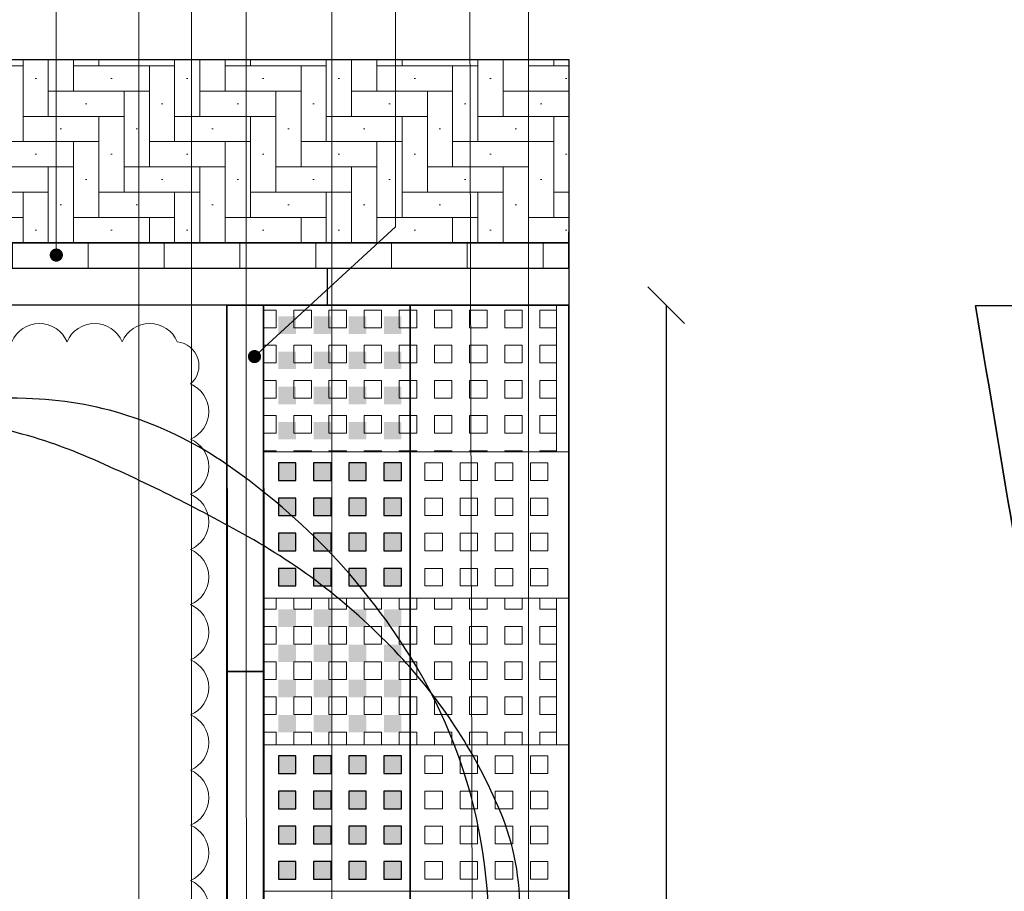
# Model space of a CAD drawing. Header units: metres. Extents: x -890 to 5635, y -951 to 6976.
# Tile 11 of 58: x 63.51 to 66.2, y -19.45 to -17.07. Entities that reach past the tile are written whole.
import ezdxf
from ezdxf import colors
from ezdxf.entities.mleader import LeaderData, LeaderLine
from ezdxf.math import Vec2, Vec3

# ---------------------------------------------------------------- set-up
doc = ezdxf.new("R2010")
doc.units = ezdxf.units.M
for name, color, linetype, lineweight in [('N-WE-GR-BEPLANTING_CULTUUR-G', 93, 'Continuous', 35), ('N-WE-GR-sierplantsoen-G', 10, 'Continuous', 18), ('N-WE-VH-KANTOPSLUITING_OPSLUITBAND_100X200-G', 3, 'Continuous', 25), ('N-WE-VH-KANTOPSLUITING_OPSLUITBAND_100X200-S', 150, 'Continuous', 25), ('N-WE-VH-KANTOPSLUITING_OPSLUITBAND_120X250-S', 3, 'Continuous', 25), ('N-WE-VH-KANTOPSLUITING_VOORKANTBAND_OB_100x200-G', 3, 'Continuous', 25), ('N-WE-VH-VERHARDING_GRASPLAAT-G', 70, 'Continuous', 35), ('N-WE-VH-VERHARDING_STRAATBAKSTEEN-A', 11, 'Continuous', 13), ('N-WE-VH-VERHARDING_TEGEL_GRAS-A', 11, 'Continuous', 13), ('N-WE-VH-VERHARDING_TEGEL_GRAS-A2', 252, 'Continuous', 25), ('N-WE-VH-VERHARDING_TEGEL_GRAS-G', 70, 'Continuous', 15), ('N-WE-VH-VERHARDING_TEGEL_GRAS_VAKMARKERING-G', 70, 'Continuous', 35), ('X-XX-AL-AANPIJLING-T18', 10, 'Continuous', 18)]:
    doc.layers.add(name, color=color, linetype=linetype, lineweight=lineweight)
for name, color, linetype in [('N-WE-GR-BOOM_2e_grootte-S', 3, 'Continuous'), ('TB63_BOOM', 3, 'Continuous'), ('TM00_MAATVOERING', 1, 'Continuous')]:
    doc.layers.add(name, color=color, linetype=linetype)
doc.layers.add('TL00_HULPLAAG', color=211, linetype='Continuous', plot=False)
doc.styles.add('NLCS-ISO', font='NLCS-ISO.ttf')
doc.styles.add('NLCS-ISO-M20-T50', font='NLCS-ISO.ttf', dxfattribs={"height": 0.1})
doc.dimstyles.new('NLCS RODOR-DIM-050', dxfattribs={"dimscale": 0.05, "dimtxt": 2.5, "dimasz": 2, "dimexe": 1.25, "dimexo": 0.625, "dimtad": 1, "dimzin": 1, "dimdsep": 46, "dimtxsty": 'NLCS-ISO', "dimblk": 'OBLIQUE', "dimcen": 0, "dimse1": 1, "dimse2": 1, "dimclrd": 256, "dimclre": 1, "dimclrt": 256, "dimadec": 0, "dimazin": 0, "dimtfac": 1, "dimtmove": 2, "dimatfit": 3, "dimfxl": 1, "dimtfill": 1, "dimtolj": 1, "dimtzin": 0, "dimlwd": -1, "dimlwe": -1, "dimarcsym": 0})

# ---------------------------------------------------------------- blocks, each defined once
blk = doc.blocks.new('SB-BOOM19')
at = {"layer": 'TB63_BOOM', "linetype": 'Continuous'}
for centre, radius, start, end in [((0.09496, -0.00024), 0.47779, 86.58911, 106.36827), ((0.10968, 0.24706), 0.23006, 38.20985, 86.5855), ((0.00828, -0.00415), 0.47203, 51.53933, 95.77345), ((0.0203, -0.12293), 0.59141, 95.77431, 119.94779), ((0.12128, -0.08981), 0.57115, 106.36887, 124.44775), ((-0.10801, 0.09976), 0.33441, 119.94747, 152.28452), ((0.69305, -0.92347), 1.58205, 124.44579, 130.30315), ((-0.0365, -0.06334), 0.45419, 130.30051, 141.24542), ((0.25552, -0.09121), 0.74504, 152.28514, 172.40039)]:
    blk.add_arc(centre, radius, start, end, dxfattribs=at)
blk = doc.blocks.new('BOOM RODOR')
at = {"layer": 'TB63_BOOM', "xscale": 3, "yscale": 3}
blk.add_blockref('SB-BOOM19', (0, 0), dxfattribs=at)
blk = doc.blocks.new('SVH-OPSLUITBAND_100X200_L1000_HD-MM')
for p, q in [((0, 100), (1000, 100)), ((0, 0), (0, 100)), ((1000, 0), (1000, 100)), ((0, 0), (1000, 0))]:
    blk.add_line(p, q)
blk = doc.blocks.new('TTE tegel')
at = {"layer": 'N-WE-VH-VERHARDING_TEGEL_GRAS-A'}
h = blk.add_hatch(dxfattribs=at)
h.set_pattern_fill('AVH-GRASTEGEL', color=256, scale=0.12, pattern_type=2)
h.set_pattern_definition([(0, (61.35034, 14.72604), (0, 0.048), [0.048, -0.048]), (90, (61.35034, 14.72604), (-0.048, 3e-18), [0.048, -0.048])])
h.paths.add_polyline_path([(61.3199, 14.6856), (61.3199, 15.4856), (61.7199, 15.4856), (61.7199, 14.6856)])
at = {"layer": 'N-WE-VH-VERHARDING_TEGEL_GRAS-G', "flags": 128}
blk.add_lwpolyline([(61.3199, 14.6856), (61.3199, 15.4856), (61.7199, 15.4856), (61.7199, 14.6856)], close=True, dxfattribs=at)
blk = doc.blocks.new('TTE-tegel-half')
at = {"layer": 'N-WE-VH-VERHARDING_TEGEL_GRAS-A2', "color": 11, "linetype": 'Continuous'}
for points in [[(0.0404, -0.0304), (0.0404, -0.0784), (0.0884, -0.0784), (0.0884, -0.0304)], [(0.1364, -0.0304), (0.1364, -0.0784), (0.1844, -0.0784), (0.1844, -0.0304)], [(0.2324, -0.0304), (0.2324, -0.0784), (0.2804, -0.0784), (0.2804, -0.0304)], [(0.3284, -0.0304), (0.3284, -0.0784), (0.3764, -0.0784), (0.3764, -0.0304)], [(0.0404, -0.1264), (0.0404, -0.1744), (0.0884, -0.1744), (0.0884, -0.1264)], [(0.1364, -0.1264), (0.1364, -0.1744), (0.1844, -0.1744), (0.1844, -0.1264)], [(0.2324, -0.1264), (0.2324, -0.1744), (0.2804, -0.1744), (0.2804, -0.1264)], [(0.3284, -0.1264), (0.3284, -0.1744), (0.3764, -0.1744), (0.3764, -0.1264)], [(0.0404, -0.2224), (0.0404, -0.2704), (0.0884, -0.2704), (0.0884, -0.2224)], [(0.1364, -0.2224), (0.1364, -0.2704), (0.1844, -0.2704), (0.1844, -0.2224)], [(0.2324, -0.2224), (0.2324, -0.2704), (0.2804, -0.2704), (0.2804, -0.2224)], [(0.3284, -0.2224), (0.3284, -0.2704), (0.3764, -0.2704), (0.3764, -0.2224)], [(0.0404, -0.3184), (0.0404, -0.3664), (0.0884, -0.3664), (0.0884, -0.3184)], [(0.1364, -0.3184), (0.1364, -0.3664), (0.1844, -0.3664), (0.1844, -0.3184)], [(0.2324, -0.3184), (0.2324, -0.3664), (0.2804, -0.3664), (0.2804, -0.3184)], [(0.3284, -0.3184), (0.3284, -0.3664), (0.3764, -0.3664), (0.3764, -0.3184)]]:
    blk.add_lwpolyline(points, close=True, dxfattribs=at)
at = {"layer": 'N-WE-VH-VERHARDING_TEGEL_GRAS-G', "flags": 128}
blk.add_lwpolyline([(0, 0), (0.4, 0), (0.4, -0.4), (0, -0.4)], close=True, dxfattribs=at)
blk = doc.blocks.new('_Dot')
at = {"color": 0, "linetype": 'ByBlock', "lineweight": -2}
blk.add_line((-0.5, 0), (-1, 0), dxfattribs=at)
at = {"color": 0, "linetype": 'ByBlock', "const_width": 0.5}
blk.add_lwpolyline([(-0.25, 0, 1), (0.25, 0, 1)], format="xyb", close=True, dxfattribs=at)
blk = doc.blocks.new('_Oblique')
at = {"color": 0, "linetype": 'ByBlock', "lineweight": -2}
blk.add_line((-0.5, -0.5), (0.5, 0.5), dxfattribs=at)
blk = doc.blocks.new('*D160')
at = {"layer": 'Defpoints', "color": 0, "transparency": 16777216}
for p in [(64.1797, -18.249), (64.5797, -18.249), (64.1797, -23.2226)]:
    blk.add_point(p, dxfattribs=at)
at = {"layer": 'TM00_MAATVOERING', "transparency": 16777216}
blk.add_line((64.5797, -23.2226), (64.1797, -23.2226), dxfattribs=at)
at = {"layer": 'TM00_MAATVOERING', "transparency": 16777216, "insert": (64.3565, -23.3458), "char_height": 0.125, "attachment_point": 5, "style": 'NLCS-ISO', "bg_fill": 3, "box_fill_scale": 1.1, "bg_fill_color": 256, "bg_fill_true_color": 13158600, "bg_fill_transparency": 0}
blk.add_mtext('\\A1;0.40', dxfattribs=at)
at = {"layer": 'TM00_MAATVOERING', "transparency": 16777216, "xscale": 0.1, "yscale": 0.1, "zscale": 0.1, "rotation": 180}
blk.add_blockref('_Oblique', (64.1797, -23.2226), dxfattribs=at)
at = {"layer": 'TM00_MAATVOERING', "transparency": 16777216, "xscale": 0.1, "yscale": 0.1, "zscale": 0.1}
blk.add_blockref('_Oblique', (64.5797, -23.2226), dxfattribs=at)
blk = doc.blocks.new('*D161')
at = {"layer": 'Defpoints', "color": 0, "transparency": 16777216}
for p in [(65.0128, -17.8484), (65.0129, -22.6592), (65.2788, -22.6592)]:
    blk.add_point(p, dxfattribs=at)
at = {"layer": 'TM00_MAATVOERING', "transparency": 16777216}
blk.add_line((65.2787, -17.8484), (65.2788, -22.6592), dxfattribs=at)
at = {"layer": 'TM00_MAATVOERING', "transparency": 16777216, "xscale": 0.1, "yscale": 0.1, "zscale": 0.1}
for p, rotation in [((65.2787, -17.8484), 90.00139617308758), ((65.2788, -22.6592), 270.0013961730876)]:
    blk.add_blockref('_Oblique', p, dxfattribs=dict(at, rotation=rotation))
at = {"layer": 'TM00_MAATVOERING', "transparency": 16777216, "insert": (65.3725, -20.2538), "char_height": 0.125, "attachment_point": 5, "rotation": 270.0014, "style": 'NLCS-ISO', "bg_fill": 3, "box_fill_scale": 1.1, "bg_fill_color": 256, "bg_fill_true_color": 13158600, "bg_fill_transparency": 0}
blk.add_mtext('\\A1;4.81', dxfattribs=at)

msp = doc.modelspace()

# ---------------------------------------------------------------- hatches: boundary and pattern name
at = {"layer": 'N-WE-VH-VERHARDING_STRAATBAKSTEEN-A'}
h = msp.add_hatch(dxfattribs=at)
h.set_pattern_fill('AVH-SBS_DIKFORMAAT_ELLEBOOG', color=256, pattern_type=2)
h.set_pattern_definition([(0, (61.93576, -17.678385), (0.069, 0.069), [0.276, -0.138]), (270, (61.93576, -17.471385), (0.069, 0.069), [0.276, -0.138]), (0, (62.10826, -17.643885), (0.069, 0.069), [0, -0.414]), (0, (61.97026, -17.574885), (0.069, 0.069), [0, -0.414])])
h.paths.add_polyline_path([(65.0128, -17.6784), (61.9358, -17.6784), (61.9358, -17.1785), (65.0128, -17.1785)])
h = msp.add_hatch(dxfattribs=at)
h.set_pattern_fill('DF-HALFSTEENS', color=256, angle=90)
h.set_pattern_definition([(90, (62.2519, -17.74834), (-0.1035, 0.207), [0.069, -0.069]), (180, (62.2519, -17.748345), (-8e-18, -0.069), [])])
h.paths.add_polyline_path([(62.2823, -17.7483), (62.2708, -17.6783), (65.0128, -17.6784), (65.0128, -17.7484)])

# ---------------------------------------------------------------- linework, layer by layer
msp.add_circle((74.4072, 12.7269), 964.0442)
at = {"layer": 'N-WE-GR-BEPLANTING_CULTUUR-G'}
msp.add_lwpolyline([(67.7326, -22.6592), (67.7326, -17.849), (66.1237, -17.8505, 0.000786), (66.3614, -19.2661, 0.001713), (66.9289, -22.6592), (67.7326, -22.6592)], format="xyb", close=True, dxfattribs=at)
at = {"layer": 'N-WE-GR-sierplantsoen-G'}
msp.add_lwpolyline([(63.9797, -19.57, 0.666667), (63.9797, -19.4194, 0.666667), (63.9797, -19.2688, 0.666667), (63.9797, -19.1182, 0.666667), (63.9797, -18.9676, 0.666667), (63.9797, -18.817, 0.666667), (63.9797, -18.6664, 0.666667), (63.9797, -18.5158, 0.666667), (63.9797, -18.3652, 0.666667), (63.9797, -18.2146, 0.666667), (63.9797, -18.064, 0.666667), (63.9441, -17.949, 0.666667), (63.7935, -17.949, 0.666667), (63.6429, -17.949, 0.666667), (63.4923, -17.949, 0.666667)], format="xyb", dxfattribs=at)
at = {"layer": 'N-WE-VH-KANTOPSLUITING_OPSLUITBAND_100X200-G', "flags": 128}
msp.add_lwpolyline([(65.0128, -17.849), (62.4706, -17.849, 0.000786), (62.7085, -19.2661, 0.001928), (63.3486, -23.0834, 0.001928)], format="xyb", dxfattribs=at)
at = {"layer": 'N-WE-VH-KANTOPSLUITING_OPSLUITBAND_100X200-G', "ltscale": 0.2, "flags": 128}
msp.add_lwpolyline([(64.1797, -22.6592), (64.1797, -17.849)], dxfattribs=at)
at = {"layer": 'N-WE-VH-KANTOPSLUITING_OPSLUITBAND_120X250-S', "flags": 128}
for points in [[(64.0797, -22.6592), (64.0797, -17.849), (62.4706, -17.849), (63.276, -22.6592), (64.0797, -22.6592)], [(65.0128, -17.8484), (64.1797, -17.849), (64.1807, -22.6592), (65.0128, -22.6592), (65.0128, -17.8484)]]:
    msp.add_lwpolyline(points, dxfattribs=at)
at = {"layer": 'N-WE-VH-KANTOPSLUITING_VOORKANTBAND_OB_100x200-G', "flags": 128}
msp.add_lwpolyline([(65.0128, -17.749), (62.3533, -17.749, 0.000845), (62.6098, -19.2822, 0.001919), (63.2471, -23.0834, 0.001919)], format="xyb", dxfattribs=at)
msp.add_lwpolyline([(64.0797, -22.6592), (64.0797, -17.849)], dxfattribs=at)
at = {"layer": 'N-WE-VH-VERHARDING_GRASPLAAT-G'}
msp.add_lwpolyline([(65.0128, -17.849), (64.5797, -17.849), (64.5797, -22.6592), (65.0128, -22.6592)], dxfattribs=at)
at = {"layer": 'N-WE-VH-VERHARDING_TEGEL_GRAS-A', "linetype": 'Continuous'}
for p, q in [((64.6681, -18.2794), (64.6681, -18.3274)), ((64.7161, -18.2794), (64.7161, -18.3274)), ((64.7161, -18.2794), (64.7641, -18.2794)), ((64.7641, -18.2794), (64.7641, -18.3274)), ((64.8121, -18.2794), (64.8121, -18.3274)), ((64.8121, -18.2794), (64.8601, -18.2794)), ((64.8601, -18.2794), (64.8601, -18.3274)), ((64.9081, -18.2794), (64.9081, -18.3274)), ((64.9081, -18.2794), (64.9561, -18.2794)), ((64.9561, -18.2794), (64.9561, -18.3274)), ((64.7161, -18.3274), (64.7641, -18.3274)), ((64.8121, -18.3274), (64.8601, -18.3274)), ((64.9081, -18.3274), (64.9561, -18.3274)), ((64.6681, -18.3754), (64.6681, -18.4234)), ((64.7161, -18.3754), (64.7161, -18.4234)), ((64.7161, -18.3754), (64.7641, -18.3754)), ((64.7641, -18.3754), (64.7641, -18.4234)), ((64.8121, -18.3754), (64.8121, -18.4234)), ((64.8121, -18.3754), (64.8601, -18.3754)), ((64.8601, -18.3754), (64.8601, -18.4234)), ((64.9081, -18.3754), (64.9081, -18.4234)), ((64.9081, -18.3754), (64.9561, -18.3754)), ((64.9561, -18.3754), (64.9561, -18.4234)), ((64.7161, -18.4234), (64.7641, -18.4234)), ((64.8121, -18.4234), (64.8601, -18.4234)), ((64.9081, -18.4234), (64.9561, -18.4234)), ((64.6681, -18.4714), (64.6681, -18.5194)), ((64.7161, -18.4714), (64.7161, -18.5194)), ((64.7161, -18.4714), (64.7641, -18.4714)), ((64.7641, -18.4714), (64.7641, -18.5194)), ((64.8121, -18.4714), (64.8121, -18.5194)), ((64.8121, -18.4714), (64.8601, -18.4714)), ((64.8601, -18.4714), (64.8601, -18.5194)), ((64.9081, -18.4714), (64.9081, -18.5194)), ((64.9081, -18.4714), (64.9561, -18.4714)), ((64.9561, -18.4714), (64.9561, -18.5194)), ((64.7161, -18.5194), (64.7641, -18.5194)), ((64.8121, -18.5194), (64.8601, -18.5194)), ((64.9081, -18.5194), (64.9561, -18.5194)), ((64.6681, -18.5674), (64.6681, -18.6154)), ((64.7161, -18.5674), (64.7161, -18.6154)), ((64.7161, -18.5674), (64.7641, -18.5674)), ((64.7641, -18.5674), (64.7641, -18.6154)), ((64.8121, -18.5674), (64.8121, -18.6154)), ((64.8121, -18.5674), (64.8601, -18.5674)), ((64.8601, -18.5674), (64.8601, -18.6154)), ((64.9081, -18.5674), (64.9081, -18.6154)), ((64.9081, -18.5674), (64.9561, -18.5674)), ((64.9561, -18.5674), (64.9561, -18.6154)), ((64.7161, -18.6154), (64.7641, -18.6154)), ((64.8121, -18.6154), (64.8601, -18.6154)), ((64.9081, -18.6154), (64.9561, -18.6154)), ((64.6681, -19.0794), (64.6681, -19.1274)), ((64.7161, -19.0794), (64.7161, -19.1274)), ((64.7161, -19.0794), (64.7641, -19.0794)), ((64.7641, -19.0794), (64.7641, -19.1274)), ((64.8121, -19.0794), (64.8121, -19.1274)), ((64.8121, -19.0794), (64.8601, -19.0794)), ((64.8601, -19.0794), (64.8601, -19.1274)), ((64.9081, -19.0794), (64.9081, -19.1274)), ((64.9081, -19.0794), (64.9561, -19.0794)), ((64.9561, -19.0794), (64.9561, -19.1274)), ((64.7161, -19.1274), (64.7641, -19.1274)), ((64.8121, -19.1274), (64.8601, -19.1274)), ((64.9081, -19.1274), (64.9561, -19.1274)), ((64.6681, -19.1754), (64.6681, -19.2234)), ((64.7161, -19.1754), (64.7161, -19.2234)), ((64.7161, -19.1754), (64.7641, -19.1754)), ((64.7641, -19.1754), (64.7641, -19.2234)), ((64.8121, -19.1754), (64.8121, -19.2234)), ((64.8121, -19.1754), (64.8601, -19.1754)), ((64.8601, -19.1754), (64.8601, -19.2234)), ((64.9081, -19.1754), (64.9081, -19.2234)), ((64.9081, -19.1754), (64.9561, -19.1754)), ((64.9561, -19.1754), (64.9561, -19.2234)), ((64.7161, -19.2234), (64.7641, -19.2234)), ((64.8121, -19.2234), (64.8601, -19.2234)), ((64.9081, -19.2234), (64.9561, -19.2234)), ((64.6681, -19.2714), (64.6681, -19.3194)), ((64.7161, -19.2714), (64.7161, -19.3194)), ((64.7161, -19.2714), (64.7641, -19.2714)), ((64.7641, -19.2714), (64.7641, -19.3194)), ((64.8121, -19.2714), (64.8121, -19.3194)), ((64.8121, -19.2714), (64.8601, -19.2714)), ((64.8601, -19.2714), (64.8601, -19.3194)), ((64.9081, -19.2714), (64.9081, -19.3194)), ((64.9081, -19.2714), (64.9561, -19.2714)), ((64.9561, -19.2714), (64.9561, -19.3194)), ((64.7161, -19.3194), (64.7641, -19.3194)), ((64.8121, -19.3194), (64.8601, -19.3194)), ((64.9081, -19.3194), (64.9561, -19.3194)), ((64.6681, -19.3674), (64.6681, -19.4154)), ((64.7161, -19.3674), (64.7161, -19.4154)), ((64.7161, -19.3674), (64.7641, -19.3674)), ((64.7641, -19.3674), (64.7641, -19.4154)), ((64.8121, -19.3674), (64.8121, -19.4154)), ((64.8121, -19.3674), (64.8601, -19.3674)), ((64.8601, -19.3674), (64.8601, -19.4154)), ((64.9081, -19.3674), (64.9081, -19.4154)), ((64.9081, -19.3674), (64.9561, -19.3674)), ((64.9561, -19.3674), (64.9561, -19.4154)), ((64.7161, -19.4154), (64.7641, -19.4154)), ((64.8121, -19.4154), (64.8601, -19.4154)), ((64.9081, -19.4154), (64.9561, -19.4154))]:
    msp.add_line(p, q, dxfattribs=at)
at = {"layer": 'N-WE-VH-VERHARDING_TEGEL_GRAS-A', "color": 251}
for points in [[(64.2201, -17.8794), (64.2681, -17.8794), (64.2201, -17.9274), (64.2681, -17.9274)], [(64.3161, -17.8794), (64.3641, -17.8794), (64.3161, -17.9274), (64.3641, -17.9274)], [(64.4121, -17.8794), (64.4601, -17.8794), (64.4121, -17.9274), (64.4601, -17.9274)], [(64.5081, -17.8794), (64.5561, -17.8794), (64.5081, -17.9274), (64.5561, -17.9274)], [(64.2201, -17.9754), (64.2681, -17.9754), (64.2201, -18.0234), (64.2681, -18.0234)], [(64.3161, -17.9754), (64.3641, -17.9754), (64.3161, -18.0234), (64.3641, -18.0234)], [(64.4121, -17.9754), (64.4601, -17.9754), (64.4121, -18.0234), (64.4601, -18.0234)], [(64.5081, -17.9754), (64.5561, -17.9754), (64.5081, -18.0234), (64.5561, -18.0234)], [(64.2201, -18.0714), (64.2681, -18.0714), (64.2201, -18.1194), (64.2681, -18.1194)], [(64.3161, -18.0714), (64.3641, -18.0714), (64.3161, -18.1194), (64.3641, -18.1194)], [(64.4121, -18.0714), (64.4601, -18.0714), (64.4121, -18.1194), (64.4601, -18.1194)], [(64.5081, -18.0714), (64.5561, -18.0714), (64.5081, -18.1194), (64.5561, -18.1194)], [(64.2201, -18.1674), (64.2681, -18.1674), (64.2201, -18.2154), (64.2681, -18.2154)], [(64.3161, -18.1674), (64.3641, -18.1674), (64.3161, -18.2154), (64.3641, -18.2154)], [(64.4121, -18.1674), (64.4601, -18.1674), (64.4121, -18.2154), (64.4601, -18.2154)], [(64.5081, -18.1674), (64.5561, -18.1674), (64.5081, -18.2154), (64.5561, -18.2154)]]:
    msp.add_solid(points, dxfattribs=at)
at = {"layer": 'N-WE-VH-VERHARDING_TEGEL_GRAS-G'}
for p, q in [((64.9797, -18.249), (64.9797, -17.849)), ((65.0128, -18.249), (64.9797, -18.249)), ((64.9797, -19.049), (64.9797, -18.649)), ((65.0128, -18.649), (64.9797, -18.649)), ((65.0128, -19.049), (64.9797, -19.049)), ((65.0128, -19.449), (64.9797, -19.449))]:
    msp.add_line(p, q, dxfattribs=at)
at = {"layer": 'N-WE-VH-VERHARDING_TEGEL_GRAS_VAKMARKERING-G', "flags": 128}
msp.add_lwpolyline([(64.5797, -17.849), (64.1797, -17.849), (64.1797, -22.6592), (64.5797, -22.6592)], close=True, dxfattribs=at)
at = {"layer": 'TL00_HULPLAAG', "flags": 128}
for points in [[(65.0128, -17.6784), (61.9358, -17.6784), (61.9358, -17.1785), (65.0128, -17.1785), (65.0128, -17.6784)], [(65.0128, -17.6484), (65.0128, -17.7484), (65.0128, -17.6484)], [(62.2823, -17.7483), (62.2708, -17.6783), (65.0128, -17.6784), (65.0128, -17.7484), (62.2823, -17.7483)]]:
    msp.add_lwpolyline(points, dxfattribs=at)

# ---------------------------------------------------------------- block references
for p in [(64.1797, -18.249), (64.1797, -19.049)]:
    msp.add_blockref('TTE-tegel-half', p)
at = {"layer": 'N-WE-GR-BOOM_2e_grootte-S', "rotation": 296.1917519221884}
msp.add_blockref('BOOM RODOR', (63.379, -19.5292), dxfattribs=at)
at = {"layer": 'N-WE-VH-KANTOPSLUITING_OPSLUITBAND_100X200-S', "xscale": 0.001, "yscale": 0.001, "zscale": 0.001}
for p, rotation in [((64.3533, -17.7485), 180.0124513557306), ((64.0797, -17.849), 270.0124513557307), ((64.0799, -18.849), 270.0124513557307)]:
    msp.add_blockref('SVH-OPSLUITBAND_100X200_L1000_HD-MM', p, dxfattribs=dict(at, rotation=rotation))
at = {"layer": 'N-WE-VH-VERHARDING_TEGEL_GRAS-A', "rotation": 270}
for p in [(49.4941, 43.4709), (49.4941, 42.6709)]:
    msp.add_blockref('TTE tegel', p, dxfattribs=at)

# ---------------------------------------------------------------- leaders
at = {"layer": 'X-XX-AL-AANPIJLING-T18'}
ml = msp.add_multileader_mtext('Standard', dxfattribs=at)
ml.set_content('TTE tegel 800x400x60 mm, halfsteensverband, gevuld met gras, zie plantsoenlijst', color=2, style='NLCS-ISO-M20-T50')
ml.set_leader_properties(color=256, linetype='ByLayer', lineweight=-1)
ml.set_arrow_properties(name='DOT')
ml.build(insert=Vec2(0, 0))
ml.multileader.update_dxf_attribs({"text_left_attachment_type": 3, "text_right_attachment_type": 5, "dogleg_length": 0.036, "arrow_head_size": 0.036})
ctx = ml.context
ctx.base_point, ctx.char_height, ctx.arrow_head_size, ctx.landing_gap_size, ctx.plane_origin, ctx.plane_x_axis, ctx.plane_y_axis = Vec3(64.7415, -16.2125), 0.09, 0.036, 0.045, Vec3(64.7415, -18.4388), Vec3(0, 1), Vec3(-1, 0)
ctx.left_attachment, ctx.right_attachment = 3, 5
notes = []
notes.append((ctx, [(0, (1, 1, 0), (64.7415, -16.2485), (0, 1), 0.036, [(0, [(64.7511, -20.4597)], 0, [])])]))
ctx.mtext.insert, ctx.mtext.text_direction, ctx.mtext.rotation, ctx.mtext.flow_direction = Vec3(64.683, -16.1675), Vec3(0, 1), 1.570796, 5
ml = msp.add_multileader_mtext('Standard', dxfattribs=at)
ml.set_content('TTE tegel, gevuld met 4 rijen TTE betonklinkers 74x74x48 mm, kleur: grijs', color=2, style='NLCS-ISO-M20-T50')
ml.set_leader_properties(color=256, linetype='ByLayer', lineweight=-1)
ml.set_arrow_properties(name='DOT')
ml.build(insert=Vec2(0, 0))
ml.multileader.update_dxf_attribs({"text_left_attachment_type": 3, "text_right_attachment_type": 5, "dogleg_length": 0.036, "arrow_head_size": 0.036})
ctx = ml.context
ctx.base_point, ctx.char_height, ctx.arrow_head_size, ctx.landing_gap_size, ctx.plane_origin, ctx.plane_x_axis, ctx.plane_y_axis = Vec3(64.3656, -16.2125), 0.09, 0.036, 0.045, Vec3(64.3656, -18.4388), Vec3(0, 1), Vec3(-1, 0)
ctx.left_attachment, ctx.right_attachment = 3, 5
notes.append((ctx, [(0, (1, 1, 0), (64.3656, -16.2485), (0, 1), 0.036, [(0, [(64.3656, -20.5735)], 0, [])])]))
ctx.mtext.insert, ctx.mtext.text_direction, ctx.mtext.rotation, ctx.mtext.flow_direction = Vec3(64.3071, -16.1675), Vec3(0, 1), 1.570796, 5
ml = msp.add_multileader_mtext('Standard', dxfattribs=at)
ml.set_content('enkele strek, straatbakstenen, dikformaat, type: Aurora', color=2, style='NLCS-ISO-M20-T50')
ml.set_leader_properties(color=256, linetype='ByLayer', lineweight=-1)
ml.set_arrow_properties(name='DOT')
ml.build(insert=Vec2(0, 0))
ml.multileader.update_dxf_attribs({"text_left_attachment_type": 3, "text_right_attachment_type": 5, "dogleg_length": 0.036, "arrow_head_size": 0.036})
ctx = ml.context
ctx.base_point, ctx.char_height, ctx.arrow_head_size, ctx.landing_gap_size, ctx.plane_origin, ctx.plane_x_axis, ctx.plane_y_axis = Vec3(63.6137, -16.2302), 0.09, 0.036, 0.045, Vec3(63.6137, -17.7532), Vec3(0, 1), Vec3(-1, 0)
ctx.left_attachment, ctx.right_attachment = 3, 5
notes.append((ctx, [(0, (1, 1, 0), (63.6137, -16.2662), (0, 1), 0.036, [(0, [(63.6137, -17.712)], 0, [])])]))
ctx.mtext.insert, ctx.mtext.text_direction, ctx.mtext.rotation, ctx.mtext.flow_direction = Vec3(63.5552, -16.1852), Vec3(0, 1), 1.570796, 5
ml = msp.add_multileader_mtext('Standard', dxfattribs=at)
ml.set_content('opsluitband 100x200 mm, kleur: grijs', color=2, style='NLCS-ISO-M20-T50')
ml.set_leader_properties(color=256, linetype='ByLayer', lineweight=-1)
ml.set_arrow_properties(name='DOT')
ml.build(insert=Vec2(0, 0))
ml.multileader.update_dxf_attribs({"text_left_attachment_type": 3, "text_right_attachment_type": 5, "dogleg_length": 0.036, "arrow_head_size": 0.036})
ctx = ml.context
ctx.base_point, ctx.char_height, ctx.arrow_head_size, ctx.landing_gap_size, ctx.plane_origin, ctx.plane_x_axis, ctx.plane_y_axis = Vec3(63.1269, -16.2189), 0.09, 0.036, 0.045, Vec3(63.3198, -19.0397), Vec3(0, 1), Vec3(-1, 0)
ctx.left_attachment, ctx.right_attachment = 3, 5
notes.append((ctx, [(0, (1, 1, 0), (63.1269, -16.9756), (0, 1), 0.7567, [(0, [(63.0684, -17.7916)], 0, [])])]))
ctx.mtext.insert, ctx.mtext.text_direction, ctx.mtext.rotation, ctx.mtext.flow_direction = Vec3(63.0684, -16.1739), Vec3(0, 1), 1.570796, 5
ml = msp.add_multileader_mtext('Standard', dxfattribs=at)
ml.set_content('zaagstukken', color=2, style='NLCS-ISO-M20-T50')
ml.set_leader_properties(color=256, linetype='ByLayer', lineweight=-1)
ml.set_arrow_properties(name='DOT')
ml.build(insert=Vec2(0, 0))
ml.multileader.update_dxf_attribs({"text_left_attachment_type": 3, "text_right_attachment_type": 5, "dogleg_length": 0.036, "arrow_head_size": 0.036})
ctx = ml.context
ctx.base_point, ctx.char_height, ctx.arrow_head_size, ctx.landing_gap_size, ctx.plane_origin, ctx.plane_x_axis, ctx.plane_y_axis = Vec3(64.5399, -16.2189), 0.09, 0.036, 0.045, Vec3(64.2113, -21.5549), Vec3(0, 1), Vec3(-1, 0)
ctx.left_attachment, ctx.right_attachment = 3, 5
notes.append((ctx, [(0, (1, 1, 0), (64.5399, -17.6353), (0, 1), 1.4164, [(2, [(64.1548, -17.9891), (64.5399, -17.6353), (64.5399, -17.6353)], 0, [])])]))
ctx.mtext.insert, ctx.mtext.text_direction, ctx.mtext.rotation, ctx.mtext.flow_direction = Vec3(64.4814, -16.1739), Vec3(0, 1), 1.570796, 5
for ctx, leaders in notes:
    for number, flags, end, landing, length, lines in leaders:
        leader = LeaderData()
        leader.index, (leader.has_last_leader_line, leader.has_dogleg_vector, leader.attachment_direction) = number, flags
        leader.last_leader_point, leader.dogleg_vector, leader.dogleg_length = Vec3(end), Vec3(landing), length
        for number, points, colour, breaks in lines:
            line = LeaderLine()
            line.index, line.vertices, line.color, line.breaks = number, Vec3.list(points), colors.encode_raw_color(colour), breaks
            leader.lines.append(line)
        ctx.leaders.append(leader)

# ---------------------------------------------------------------- next in the draw order: dimensions: what is measured, and where the dimension line sits
at = {"layer": 'TM00_MAATVOERING'}
dim = msp.add_aligned_dim(p1=(65.0128, -17.8484), p2=(65.0129, -22.6592), distance=0.2659, dimstyle='NLCS RODOR-DIM-050', dxfattribs=at)
dim.commit()
dim.dimension.update_dxf_attribs({"geometry": '*D161', "text_midpoint": (65.3725, -20.2538)})
dim = msp.add_linear_dim(base=(64.1797, -23.2226), p1=(64.5797, -18.249), p2=(64.1797, -18.249), angle=180, dimstyle='NLCS RODOR-DIM-050', dxfattribs=at)
dim.commit()
dim.dimension.update_dxf_attribs({"geometry": '*D160', "text_midpoint": (64.3565, -23.3458), "dimtype": 161})

# ---------------------------------------------------------------- next in the draw order: linework, layer by layer
at = {"layer": 'N-WE-VH-VERHARDING_TEGEL_GRAS-A', "linetype": 'Continuous'}
for p, q in [((64.6201, -18.2794), (64.6201, -18.3274)), ((64.6201, -18.2794), (64.6681, -18.2794)), ((64.6201, -18.3274), (64.6681, -18.3274)), ((64.6201, -18.3754), (64.6201, -18.4234)), ((64.6201, -18.3754), (64.6681, -18.3754)), ((64.6201, -18.4234), (64.6681, -18.4234)), ((64.6201, -18.4714), (64.6201, -18.5194)), ((64.6201, -18.4714), (64.6681, -18.4714)), ((64.6201, -18.5194), (64.6681, -18.5194)), ((64.6201, -18.5674), (64.6201, -18.6154)), ((64.6201, -18.5674), (64.6681, -18.5674)), ((64.6201, -18.6154), (64.6681, -18.6154)), ((64.6201, -19.0794), (64.6201, -19.1274)), ((64.6201, -19.0794), (64.6681, -19.0794)), ((64.6201, -19.1274), (64.6681, -19.1274)), ((64.6201, -19.1754), (64.6201, -19.2234)), ((64.6201, -19.1754), (64.6681, -19.1754)), ((64.6201, -19.2234), (64.6681, -19.2234)), ((64.6201, -19.2714), (64.6201, -19.3194)), ((64.6201, -19.2714), (64.6681, -19.2714)), ((64.6201, -19.3194), (64.6681, -19.3194)), ((64.6201, -19.3674), (64.6201, -19.4154)), ((64.6201, -19.3674), (64.6681, -19.3674)), ((64.6201, -19.4154), (64.6681, -19.4154))]:
    msp.add_line(p, q, dxfattribs=at)
at = {"layer": 'N-WE-VH-VERHARDING_TEGEL_GRAS-A', "color": 251}
for points in [[(64.2201, -18.2794), (64.2681, -18.2794), (64.2201, -18.3274), (64.2681, -18.3274)], [(64.3161, -18.2794), (64.3641, -18.2794), (64.3161, -18.3274), (64.3641, -18.3274)], [(64.4121, -18.2794), (64.4601, -18.2794), (64.4121, -18.3274), (64.4601, -18.3274)], [(64.5081, -18.2794), (64.5561, -18.2794), (64.5081, -18.3274), (64.5561, -18.3274)], [(64.2201, -18.3754), (64.2681, -18.3754), (64.2201, -18.4234), (64.2681, -18.4234)], [(64.3161, -18.3754), (64.3641, -18.3754), (64.3161, -18.4234), (64.3641, -18.4234)], [(64.4121, -18.3754), (64.4601, -18.3754), (64.4121, -18.4234), (64.4601, -18.4234)], [(64.5081, -18.3754), (64.5561, -18.3754), (64.5081, -18.4234), (64.5561, -18.4234)], [(64.2201, -18.4714), (64.2681, -18.4714), (64.2201, -18.5194), (64.2681, -18.5194)], [(64.3161, -18.4714), (64.3641, -18.4714), (64.3161, -18.5194), (64.3641, -18.5194)], [(64.4121, -18.4714), (64.4601, -18.4714), (64.4121, -18.5194), (64.4601, -18.5194)], [(64.5081, -18.4714), (64.5561, -18.4714), (64.5081, -18.5194), (64.5561, -18.5194)], [(64.2201, -18.5674), (64.2681, -18.5674), (64.2201, -18.6154), (64.2681, -18.6154)], [(64.3161, -18.5674), (64.3641, -18.5674), (64.3161, -18.6154), (64.3641, -18.6154)], [(64.4121, -18.5674), (64.4601, -18.5674), (64.4121, -18.6154), (64.4601, -18.6154)], [(64.5081, -18.5674), (64.5561, -18.5674), (64.5081, -18.6154), (64.5561, -18.6154)], [(64.2201, -18.6794), (64.2681, -18.6794), (64.2201, -18.7274), (64.2681, -18.7274)], [(64.3161, -18.6794), (64.3641, -18.6794), (64.3161, -18.7274), (64.3641, -18.7274)], [(64.4121, -18.6794), (64.4601, -18.6794), (64.4121, -18.7274), (64.4601, -18.7274)], [(64.5081, -18.6794), (64.5561, -18.6794), (64.5081, -18.7274), (64.5561, -18.7274)], [(64.2201, -18.7754), (64.2681, -18.7754), (64.2201, -18.8234), (64.2681, -18.8234)], [(64.3161, -18.7754), (64.3641, -18.7754), (64.3161, -18.8234), (64.3641, -18.8234)], [(64.4121, -18.7754), (64.4601, -18.7754), (64.4121, -18.8234), (64.4601, -18.8234)], [(64.5081, -18.7754), (64.5561, -18.7754), (64.5081, -18.8234), (64.5561, -18.8234)], [(64.2201, -18.8714), (64.2681, -18.8714), (64.2201, -18.9194), (64.2681, -18.9194)], [(64.3161, -18.8714), (64.3641, -18.8714), (64.3161, -18.9194), (64.3641, -18.9194)], [(64.4121, -18.8714), (64.4601, -18.8714), (64.4121, -18.9194), (64.4601, -18.9194)], [(64.5081, -18.8714), (64.5561, -18.8714), (64.5081, -18.9194), (64.5561, -18.9194)], [(64.2201, -18.9674), (64.2681, -18.9674), (64.2201, -19.0154), (64.2681, -19.0154)], [(64.3161, -18.9674), (64.3641, -18.9674), (64.3161, -19.0154), (64.3641, -19.0154)], [(64.4121, -18.9674), (64.4601, -18.9674), (64.4121, -19.0154), (64.4601, -19.0154)], [(64.5081, -18.9674), (64.5561, -18.9674), (64.5081, -19.0154), (64.5561, -19.0154)], [(64.2201, -19.0794), (64.2681, -19.0794), (64.2201, -19.1274), (64.2681, -19.1274)], [(64.3161, -19.0794), (64.3641, -19.0794), (64.3161, -19.1274), (64.3641, -19.1274)], [(64.4121, -19.0794), (64.4601, -19.0794), (64.4121, -19.1274), (64.4601, -19.1274)], [(64.5081, -19.0794), (64.5561, -19.0794), (64.5081, -19.1274), (64.5561, -19.1274)], [(64.2201, -19.1754), (64.2681, -19.1754), (64.2201, -19.2234), (64.2681, -19.2234)], [(64.3161, -19.1754), (64.3641, -19.1754), (64.3161, -19.2234), (64.3641, -19.2234)], [(64.4121, -19.1754), (64.4601, -19.1754), (64.4121, -19.2234), (64.4601, -19.2234)], [(64.5081, -19.1754), (64.5561, -19.1754), (64.5081, -19.2234), (64.5561, -19.2234)], [(64.2201, -19.2714), (64.2681, -19.2714), (64.2201, -19.3194), (64.2681, -19.3194)], [(64.3161, -19.2714), (64.3641, -19.2714), (64.3161, -19.3194), (64.3641, -19.3194)], [(64.4121, -19.2714), (64.4601, -19.2714), (64.4121, -19.3194), (64.4601, -19.3194)], [(64.5081, -19.2714), (64.5561, -19.2714), (64.5081, -19.3194), (64.5561, -19.3194)], [(64.2201, -19.3674), (64.2681, -19.3674), (64.2201, -19.4154), (64.2681, -19.4154)], [(64.3161, -19.3674), (64.3641, -19.3674), (64.3161, -19.4154), (64.3641, -19.4154)], [(64.4121, -19.3674), (64.4601, -19.3674), (64.4121, -19.4154), (64.4601, -19.4154)], [(64.5081, -19.3674), (64.5561, -19.3674), (64.5081, -19.4154), (64.5561, -19.4154)]]:
    msp.add_solid(points, dxfattribs=at)
at = {"layer": 'N-WE-VH-VERHARDING_TEGEL_GRAS-G'}
for p, q in [((64.5797, -18.649), (64.5797, -18.249)), ((64.9797, -18.649), (64.5797, -18.649)), ((64.5797, -19.449), (64.5797, -19.049)), ((64.9797, -19.449), (64.5797, -19.449))]:
    msp.add_line(p, q, dxfattribs=at)
at = {"layer": 'TL00_HULPLAAG'}
msp.add_lwpolyline([(61.9358, -17.1785), (65.0128, -17.1785), (65.0128, -23.0834), (61.9358, -23.0834)], close=True, dxfattribs=at)
for points in [[(65.0128, -17.6784), (62.2708, -17.6783, 0.00093), (62.5538, -19.3744, 0.001872), (63.1753, -23.0834, 0.001872)], [(65.0128, -17.7484), (62.3533, -17.7483, 0.000886), (62.6228, -19.3629, 0.001878), (63.2463, -23.0834, 0.001878)]]:
    msp.add_lwpolyline(points, format="xyb", dxfattribs=at)
at = {"layer": 'TL00_HULPLAAG', "flags": 128}
for points in [[(64.0797, -18.849), (64.0797, -17.849), (64.1797, -17.849), (64.1797, -18.849), (64.0797, -18.849)], [(64.0798, -19.849), (64.0798, -18.849), (64.1798, -18.849), (64.1798, -19.849), (64.0798, -19.849)]]:
    msp.add_lwpolyline(points, dxfattribs=at)

# ---------------------------------------------------------------- next in the draw order: leaders
at = {"layer": 'X-XX-AL-AANPIJLING-T18'}
ml = msp.add_multileader_mtext('Standard', dxfattribs=at)
ml.set_content('betonstraatstenen, dikformaat, keperverband, type: Keranova Rossa ', color=2, style='NLCS-ISO-M20-T50')
ml.set_leader_properties(color=256, linetype='ByLayer', lineweight=-1)
ml.set_arrow_properties(name='DOT')
ml.build(insert=Vec2(0, 0))
ml.multileader.update_dxf_attribs({"text_left_attachment_type": 3, "text_right_attachment_type": 5, "dogleg_length": 0.036, "arrow_head_size": 0.036})
ctx = ml.context
ctx.base_point, ctx.char_height, ctx.arrow_head_size, ctx.landing_gap_size, ctx.plane_origin, ctx.plane_x_axis, ctx.plane_y_axis = Vec3(64.9034, -16.2035), 0.09, 0.036, 0.045, Vec3(64.9034, -17.378), Vec3(0, 1), Vec3(-1, 0)
ctx.left_attachment, ctx.right_attachment = 3, 5
notes = []
notes.append((ctx, [(0, (1, 1, 0), (64.9034, -16.2395), (0, 1), 0.036, [(0, [(64.9034, -23.0107)], 0, [])])]))
ctx.mtext.insert, ctx.mtext.text_direction, ctx.mtext.rotation, ctx.mtext.flow_direction = Vec3(64.8449, -16.1585), Vec3(0, 1), 1.570796, 5
ml = msp.add_multileader_mtext('Standard', dxfattribs=at)
ml.set_content('dubbele strek, betonstraatstenen, dikformaat, type: Keranova Rossa', color=2, style='NLCS-ISO-M20-T50')
ml.set_leader_properties(color=256, linetype='ByLayer', lineweight=-1)
ml.set_arrow_properties(name='DOT')
ml.build(insert=Vec2(0, 0))
ml.multileader.update_dxf_attribs({"text_left_attachment_type": 3, "text_right_attachment_type": 5, "dogleg_length": 0.036, "arrow_head_size": 0.036})
ctx = ml.context
ctx.base_point, ctx.char_height, ctx.arrow_head_size, ctx.landing_gap_size, ctx.plane_origin, ctx.plane_x_axis, ctx.plane_y_axis = Vec3(63.8387, -16.2189), 0.09, 0.036, 0.045, Vec3(63.8387, -17.2749), Vec3(0, 1), Vec3(-1, 0)
ctx.left_attachment, ctx.right_attachment = 3, 5
notes.append((ctx, [(0, (1, 1, 0), (63.8387, -16.2549), (0, 1), 0.036, [(0, [(63.8387, -22.8604)], 0, [])])]))
ctx.mtext.insert, ctx.mtext.text_direction, ctx.mtext.rotation, ctx.mtext.flow_direction = Vec3(63.7802, -16.1739), Vec3(0, 1), 1.570796, 5
ml = msp.add_multileader_mtext('Standard', dxfattribs=at)
ml.set_content('nieuw aan te planten boom, zie plantsoenlijst', color=2, style='NLCS-ISO-M20-T50')
ml.set_leader_properties(color=256, linetype='ByLayer', lineweight=-1)
ml.set_arrow_properties(name='DOT')
ml.build(insert=Vec2(0, 0))
ml.multileader.update_dxf_attribs({"text_left_attachment_type": 3, "text_right_attachment_type": 5, "dogleg_length": 0.036, "arrow_head_size": 0.036})
ctx = ml.context
ctx.base_point, ctx.char_height, ctx.arrow_head_size, ctx.landing_gap_size, ctx.plane_origin, ctx.plane_x_axis, ctx.plane_y_axis = Vec3(63.3953, -16.2189), 0.09, 0.036, 0.045, Vec3(63.3953, -24.065), Vec3(0, 1), Vec3(-1, 0)
ctx.left_attachment, ctx.right_attachment = 3, 5
notes.append((ctx, [(0, (1, 1, 0), (63.3953, -16.2549), (0, 1), 0.036, [(0, [(63.3953, -19.5281)], 0, [])])]))
ctx.mtext.insert, ctx.mtext.text_direction, ctx.mtext.rotation, ctx.mtext.flow_direction = Vec3(63.3368, -16.1739), Vec3(0, 1), 1.570796, 5
ml = msp.add_multileader_mtext('Standard', dxfattribs=at)
ml.set_content('opsluitband 120x250 mm, kleur: grijs', color=2, style='NLCS-ISO-M20-T50')
ml.set_leader_properties(color=256, linetype='ByLayer', lineweight=-1)
ml.set_arrow_properties(name='DOT')
ml.build(insert=Vec2(0, 0))
ml.multileader.update_dxf_attribs({"text_left_attachment_type": 3, "text_right_attachment_type": 5, "dogleg_length": 0.036, "arrow_head_size": 0.036})
ctx = ml.context
ctx.base_point, ctx.char_height, ctx.arrow_head_size, ctx.landing_gap_size, ctx.plane_origin, ctx.plane_x_axis, ctx.plane_y_axis = Vec3(63.9827, -16.2189), 0.09, 0.036, 0.045, Vec3(63.9827, -18.2742), Vec3(0, 1), Vec3(-1, 0)
ctx.left_attachment, ctx.right_attachment = 3, 5
notes.append((ctx, [(0, (1, 1, 0), (63.9827, -16.2549), (0, 1), 0.036, [(0, [(63.9827, -22.6974)], 0, [])])]))
ctx.mtext.insert, ctx.mtext.text_direction, ctx.mtext.rotation, ctx.mtext.flow_direction = Vec3(63.9242, -16.1739), Vec3(0, 1), 1.570796, 5
ml = msp.add_multileader_mtext('Standard', dxfattribs=at)
ml.set_content('opsluitband 100x200 mm, kleur: grijs', color=2, style='NLCS-ISO-M20-T50')
ml.set_leader_properties(color=256, linetype='ByLayer', lineweight=-1)
ml.set_arrow_properties(name='DOT')
ml.build(insert=Vec2(0, 0))
ml.multileader.update_dxf_attribs({"text_left_attachment_type": 3, "text_right_attachment_type": 5, "dogleg_length": 0.036, "arrow_head_size": 0.036})
ctx = ml.context
ctx.base_point, ctx.char_height, ctx.arrow_head_size, ctx.landing_gap_size, ctx.plane_origin, ctx.plane_x_axis, ctx.plane_y_axis = Vec3(64.1324, -16.2125), 0.09, 0.036, 0.045, Vec3(64.3851, -19.0397), Vec3(0, 1), Vec3(-1, 0)
ctx.left_attachment, ctx.right_attachment = 3, 5
notes.append((ctx, [(0, (1, 1, 0), (64.1324, -18.9886), (0, 1), 2.7761, [(0, [(64.1336, -19.5878)], 0, [])])]))
ctx.mtext.insert, ctx.mtext.text_direction, ctx.mtext.rotation, ctx.mtext.flow_direction = Vec3(64.0739, -16.1675), Vec3(0, 1), 1.570796, 5
for ctx, leaders in notes:
    for number, flags, end, landing, length, lines in leaders:
        leader = LeaderData()
        leader.index, (leader.has_last_leader_line, leader.has_dogleg_vector, leader.attachment_direction) = number, flags
        leader.last_leader_point, leader.dogleg_vector, leader.dogleg_length = Vec3(end), Vec3(landing), length
        for number, points, colour, breaks in lines:
            line = LeaderLine()
            line.index, line.vertices, line.color, line.breaks = number, Vec3.list(points), colors.encode_raw_color(colour), breaks
            leader.lines.append(line)
        ctx.leaders.append(leader)

doc.saveas('drawing.dxf')
